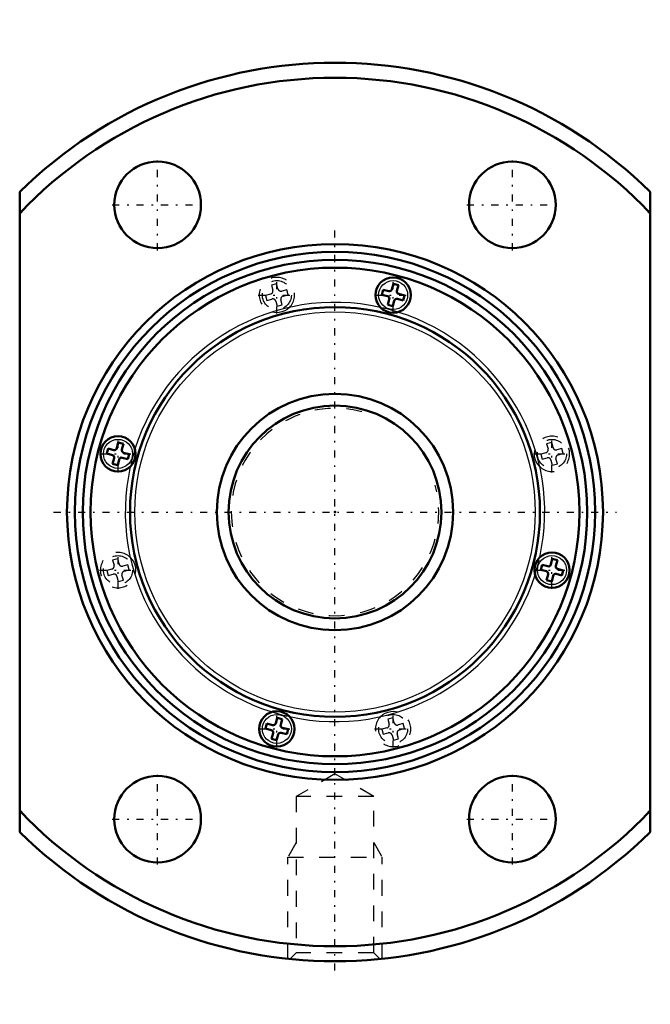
# Model space of a CAD drawing. Header units: millimetres. Extents: x -20 to 20, y -31.2 to 31.2.
import ezdxf

# ---------------------------------------------------------------- set-up
doc = ezdxf.new("R2010")
doc.units = ezdxf.units.MM
doc.linetypes.add('Center', pattern=[1.5, 0.45, -0.5, 0.05, -0.5])
doc.linetypes.add('Dashed', pattern=[2, 1, -1])
for name, color, linetype, lineweight in [('2d ConnectionPoints', 7, 'Continuous', 50), ('AM_0', 7, 'Continuous', 50), ('AM_4', 3, 'Continuous', 25), ('AM_5', 3, 'Continuous', 25), ('AM_7', 7, 'Center', 25), ('AM_9', 6, 'Dashed', 25)]:
    doc.layers.add(name, color=color, linetype=linetype, lineweight=lineweight)

# ---------------------------------------------------------------- blocks, each defined once
blk = doc.blocks.new('1_BLK1510_5_6ZZ_Nut_0_in_BLK1510_5_6ZZ_71LC7T_000_2')
at = {"layer": 'AM_0'}
for p, q in [((-20, 20.304), (-20, -20.304)), ((20, -20.304), (20, 20.304)), ((3.709, 14.478), (3.613, 14.121)), ((3.709, 14.478), (4.027, 14.393)), ((3.932, 14.036), (4.027, 14.393)), ((3.06, 14.104), (2.974, 13.785)), ((2.974, 13.785), (3.332, 13.689)), ((3.417, 14.008), (3.06, 14.104)), ((4.402, 13.744), (4.045, 13.84)), ((4.317, 13.425), (4.402, 13.744)), ((3.445, 13.493), (3.349, 13.136)), ((3.349, 13.136), (3.668, 13.05)), ((3.668, 13.05), (3.763, 13.408)), ((3.959, 13.521), (4.317, 13.425)), ((-13.744, 4.402), (-13.84, 4.045)), ((-13.744, 4.402), (-13.425, 4.317)), ((-14.393, 4.027), (-14.478, 3.709)), ((-14.036, 3.932), (-14.393, 4.027)), ((-13.521, 3.959), (-13.425, 4.317)), ((-13.05, 3.668), (-13.408, 3.763)), ((-14.478, 3.709), (-14.121, 3.613)), ((-14.008, 3.417), (-14.104, 3.06)), ((-13.785, 2.974), (-13.689, 3.332)), ((-13.493, 3.445), (-13.136, 3.349)), ((-13.136, 3.349), (-13.05, 3.668)), ((-14.104, 3.06), (-13.785, 2.974)), ((13.785, -2.974), (13.689, -3.332)), ((13.785, -2.974), (14.104, -3.06)), ((14.008, -3.417), (14.104, -3.06)), ((13.136, -3.349), (13.05, -3.668)), ((13.05, -3.668), (13.408, -3.763)), ((13.493, -3.445), (13.136, -3.349)), ((14.478, -3.709), (14.121, -3.613)), ((14.393, -4.027), (14.478, -3.709)), ((13.521, -3.959), (13.425, -4.317)), ((13.425, -4.317), (13.744, -4.402)), ((13.744, -4.402), (13.84, -4.045)), ((14.036, -3.932), (14.393, -4.027)), ((-3.668, -13.05), (-3.763, -13.408)), ((-3.668, -13.05), (-3.349, -13.136)), ((-4.317, -13.425), (-4.402, -13.744)), ((-3.959, -13.521), (-4.317, -13.425)), ((-3.445, -13.493), (-3.349, -13.136)), ((-2.974, -13.785), (-3.332, -13.689)), ((-4.402, -13.744), (-4.045, -13.84)), ((-3.932, -14.036), (-4.027, -14.393)), ((-3.709, -14.478), (-3.613, -14.121)), ((-3.417, -14.008), (-3.06, -14.104)), ((-3.06, -14.104), (-2.974, -13.785)), ((-4.027, -14.393), (-3.709, -14.478))]:
    blk.add_line(p, q, dxfattribs=at)
for centre, radius in [((-11.25, 19.486), 2.75), ((11.25, 19.486), 2.75), ((0, 0), 17), ((0, 0), 16.5), ((0, 0), 16), ((0, 0), 15.5), ((3.688, 13.764), 1.12), ((0, 0), 13), ((-13.764, 3.688), 1.12), ((13.764, -3.688), 1.12), ((-3.688, -13.764), 1.12), ((-11.25, -19.486), 2.75), ((11.25, -19.486), 2.75)]:
    blk.add_circle(centre, radius, dxfattribs=at)
for centre, radius, start, end in [((0, 0), 28.5, 45.43207, 134.56793), ((0, 0), 27.55, 43.45183, 136.54817), ((3.458, 14.162), 0.16, 255, 345), ((4.086, 13.994), 0.16, 165, 255), ((3.29, 13.535), 0.16, 345, 75), ((3.918, 13.366), 0.16, 75, 165), ((-13.994, 4.086), 0.16, 255, 345), ((-13.366, 3.918), 0.16, 165, 255), ((-14.162, 3.458), 0.16, 345, 75), ((-13.535, 3.29), 0.16, 75, 165), ((13.535, -3.29), 0.16, 255, 345), ((14.162, -3.458), 0.16, 165, 255), ((13.366, -3.918), 0.16, 345, 75), ((13.994, -4.086), 0.16, 75, 165), ((-3.918, -13.366), 0.16, 255, 345), ((-3.29, -13.535), 0.16, 165, 255), ((-4.086, -13.994), 0.16, 345, 75), ((-3.458, -14.162), 0.16, 75, 165), ((0, 0), 27.55, 223.45183, 316.54817), ((0, 0), 28.5, 225.43207, 314.56793)]:
    blk.add_arc(centre, radius, start, end, dxfattribs=at)
at = {"layer": 'AM_4'}
for centre, radius in [((3.688, 13.764), 0.92), ((0, 0), 12.7), ((-13.764, 3.688), 0.92), ((13.764, -3.688), 0.92), ((-3.688, -13.764), 0.92)]:
    blk.add_circle(centre, radius, dxfattribs=at)
for start, end in [(77.46907, 162.53093), (347.46907, 72.53093), (167.46907, 252.53093), (257.46907, 342.53093)]:
    blk.add_arc((0, 0), 13.3, start, end, dxfattribs=at)
at = {"layer": 'AM_5', "linetype": 'Dashed'}
for p, q in [((-2.459, -20.962), (-3, -21.9)), ((2.459, -20.962), (3, -21.9)), ((-3, -28.342), (-3, -21.9)), ((-3, -21.9), (3, -21.9)), ((3, -28.342), (3, -21.9))]:
    blk.add_line(p, q, dxfattribs=at)
at = {"layer": 'AM_7'}
for p, q in [((-11.25, 16.598), (-11.25, 22.373)), ((11.25, 16.598), (11.25, 22.373)), ((-14.137, 19.486), (-8.362, 19.486)), ((8.362, 19.486), (14.137, 19.486)), ((0, -29.094), (0, 17.85)), ((-3.688, 12.588), (-3.688, 14.94)), ((3.688, 12.588), (3.688, 14.94)), ((-4.864, 13.764), (-2.512, 13.764)), ((2.512, 13.764), (4.864, 13.764)), ((-13.764, 2.512), (-13.764, 4.864)), ((13.764, 2.512), (13.764, 4.864)), ((-14.94, 3.688), (-12.588, 3.688)), ((12.588, 3.688), (14.94, 3.688)), ((-17.85, 0), (17.85, 0)), ((-13.764, -4.864), (-13.764, -2.512)), ((13.764, -4.864), (13.764, -2.512)), ((-14.94, -3.688), (-12.588, -3.688)), ((12.588, -3.688), (14.94, -3.688)), ((-3.688, -14.94), (-3.688, -12.588)), ((3.688, -14.94), (3.688, -12.588)), ((-4.864, -13.764), (-2.512, -13.764)), ((2.512, -13.764), (4.864, -13.764)), ((-11.25, -22.373), (-11.25, -16.598)), ((11.25, -22.373), (11.25, -16.598)), ((-14.137, -19.486), (-8.362, -19.486)), ((8.362, -19.486), (14.137, -19.486))]:
    blk.add_line(p, q, dxfattribs=at)
at = {"layer": 'AM_9'}
for p, q in [((-3.709, 14.478), (-4.027, 14.393)), ((-4.027, 14.393), (-3.942, 14.074)), ((-3.623, 14.16), (-3.709, 14.478)), ((-4.083, 13.829), (-4.402, 13.744)), ((-4.402, 13.744), (-4.317, 13.425)), ((-3.06, 14.104), (-3.378, 14.018)), ((-3.293, 13.7), (-2.974, 13.785)), ((-2.974, 13.785), (-3.06, 14.104)), ((-4.317, 13.425), (-3.998, 13.511)), ((-3.753, 13.369), (-3.668, 13.05)), ((-3.668, 13.05), (-3.349, 13.136)), ((-3.349, 13.136), (-3.434, 13.455)), ((13.744, 4.402), (13.425, 4.317)), ((13.829, 4.083), (13.744, 4.402)), ((13.369, 3.753), (13.05, 3.668)), ((13.425, 4.317), (13.511, 3.998)), ((14.393, 4.027), (14.074, 3.942)), ((14.478, 3.709), (14.393, 4.027)), ((13.05, 3.668), (13.136, 3.349)), ((13.136, 3.349), (13.455, 3.434)), ((13.7, 3.293), (13.785, 2.974)), ((14.104, 3.06), (14.018, 3.378)), ((14.16, 3.623), (14.478, 3.709)), ((13.785, 2.974), (14.104, 3.06)), ((-13.785, -2.974), (-14.104, -3.06)), ((-14.104, -3.06), (-14.018, -3.378)), ((-13.7, -3.293), (-13.785, -2.974)), ((-14.16, -3.623), (-14.478, -3.709)), ((-14.478, -3.709), (-14.393, -4.027)), ((-13.136, -3.349), (-13.455, -3.434)), ((-13.369, -3.753), (-13.05, -3.668)), ((-13.05, -3.668), (-13.136, -3.349)), ((-14.393, -4.027), (-14.074, -3.942)), ((-13.829, -4.083), (-13.744, -4.402)), ((-13.744, -4.402), (-13.425, -4.317)), ((-13.425, -4.317), (-13.511, -3.998)), ((3.668, -13.05), (3.349, -13.136)), ((3.753, -13.369), (3.668, -13.05)), ((3.293, -13.7), (2.974, -13.785)), ((3.349, -13.136), (3.434, -13.455)), ((4.317, -13.425), (3.998, -13.511)), ((4.402, -13.744), (4.317, -13.425)), ((2.974, -13.785), (3.06, -14.104)), ((3.06, -14.104), (3.378, -14.018)), ((3.623, -14.16), (3.709, -14.478)), ((4.027, -14.393), (3.942, -14.074)), ((4.083, -13.829), (4.402, -13.744)), ((3.709, -14.478), (4.027, -14.393)), ((0, -16.62), (-2.459, -18.039)), ((2.459, -18.039), (0, -16.62)), ((2.459, -18.039), (-2.459, -18.039)), ((-2.459, -18.039), (-2.459, -27.959)), ((2.459, -27.959), (2.459, -18.039)), ((-2.459, -27.959), (-2.852, -28.352)), ((2.459, -27.959), (-2.459, -27.959)), ((2.853, -28.353), (2.459, -27.959))]:
    blk.add_line(p, q, dxfattribs=at)
for points in [[(-2.886, 12.983), (-3.032, 12.857), (-3.19, 12.761), (-3.362, 12.693), (-3.539, 12.654), (-3.72, 12.645), (-3.993, 12.687)], [(12.983, 2.886), (12.857, 3.032), (12.761, 3.19), (12.693, 3.362), (12.654, 3.539), (12.645, 3.72), (12.687, 3.993)], [(-12.983, -2.886), (-12.857, -3.032), (-12.761, -3.19), (-12.693, -3.362), (-12.654, -3.539), (-12.645, -3.72), (-12.687, -3.993)], [(2.886, -12.983), (3.032, -12.857), (3.19, -12.761), (3.362, -12.693), (3.539, -12.654), (3.72, -12.645), (3.993, -12.687)]]:
    blk.add_lwpolyline(points, dxfattribs=at)
for centre in [(-3.688, 13.764), (13.764, 3.688), (-13.764, -3.688), (3.688, -13.764)]:
    blk.add_circle(centre, 0.92, dxfattribs=at)
for centre, radius, start, end in [((-3.688, 13.764), 1.12, 315.76879, 254.23121), ((-4.135, 14.023), 0.2, 285, 15), ((-3.43, 14.211), 0.2, 195, 285), ((-3.946, 13.317), 0.2, 15, 105), ((-3.241, 13.506), 0.2, 105, 195), ((0, 0), 13.3, 72.53093, 77.46907), ((13.764, 3.688), 1.12, 225.76879, 164.23121), ((0, 0), 13.3, 162.53093, 167.46907), ((13.317, 3.946), 0.2, 285, 15), ((14.023, 4.135), 0.2, 195, 285), ((13.506, 3.241), 0.2, 15, 105), ((14.211, 3.43), 0.2, 105, 195), ((-13.764, -3.688), 1.12, 45.76879, 344.23121), ((0, 0), 13.3, 342.53093, 347.46907), ((-14.211, -3.43), 0.2, 285, 15), ((-13.506, -3.241), 0.2, 195, 285), ((-14.023, -4.135), 0.2, 15, 105), ((-13.317, -3.946), 0.2, 105, 195), ((0, 0), 13.3, 252.53093, 257.46907), ((3.688, -13.764), 1.12, 135.76879, 74.23121), ((3.241, -13.506), 0.2, 285, 15), ((3.946, -13.317), 0.2, 195, 285), ((3.43, -14.211), 0.2, 15, 105), ((4.135, -14.023), 0.2, 105, 195)]:
    blk.add_arc(centre, radius, start, end, dxfattribs=at)
blk = doc.blocks.new('2_BLK1510_5_60ZZ0_Shaft_0_in_BLK1510_5_6ZZ_71LC7T_000_2')
at = {"layer": 'AM_0'}
for radius in [7.5, 6.75]:
    blk.add_circle((0, 0), radius, dxfattribs=at)
at = {"layer": 'AM_5', "linetype": 'Dashed'}
blk.add_arc((0, 0), 6.58, 75, 15, dxfattribs=at)

msp = doc.modelspace()

# ---------------------------------------------------------------- linework, layer by layer
at = {"layer": '2d ConnectionPoints'}
msp.add_point((0, 0), dxfattribs=at)
msp.add_point((0, 0), dxfattribs=at)
msp.add_point((0, 0), dxfattribs=at)

# ---------------------------------------------------------------- block references
for name in ['1_BLK1510_5_6ZZ_Nut_0_in_BLK1510_5_6ZZ_71LC7T_000_2', '2_BLK1510_5_60ZZ0_Shaft_0_in_BLK1510_5_6ZZ_71LC7T_000_2']:
    msp.add_blockref(name, (0, 0))

doc.saveas('drawing.dxf')
